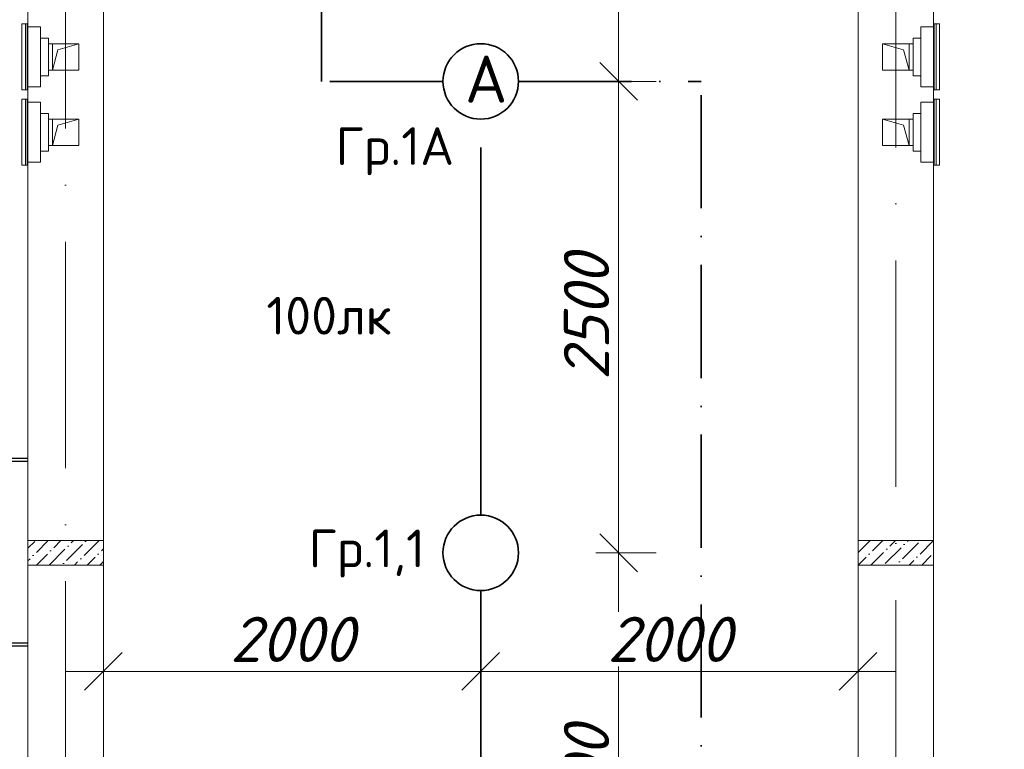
# Model space of a CAD drawing. Header units: millimetres. Extents: x 1114507 to 93926427, y 174473 to 817039.
# Tile 153 of 256: x 1504717 to 1509936, y 768933 to 772802. Entities that reach past the tile are written whole.
import ezdxf

# ---------------------------------------------------------------- set-up
doc = ezdxf.new("R2010")
doc.units = ezdxf.units.MM
for name, pattern in [('ACAD_ISO03W100', [30, 12, -18]), ('ACAD_ISO10W100', [18, 12, -3, 0, -3]), ('ADSK_Скрыто', [6, 3, -3])]:
    doc.linetypes.add(name, pattern=pattern)
for name, color, linetype, lineweight in [('_Hidden_', 7, 'ADSK_Скрыто', 9), ('Mechanical Equipment', 7, 'Continuous', 18), ('размеры', 12, 'Continuous', 15)]:
    doc.layers.add(name, color=color, linetype=linetype, lineweight=lineweight)
doc.layers.add('ventilatsiya', color=7, linetype='Continuous')
doc.styles.add('ISOCPEUR 1', font='isocpeur.TTF')
doc.styles.get("Standard").update_dxf_attribs({"font": 'isocpeui.ttf'})
doc.styles.add('Суннат', font='ariali.ttf', dxfattribs={"height": 250})
doc.dimstyles.new('Санжар', dxfattribs={"dimtxt": 240, "dimasz": 200, "dimexe": 200, "dimexo": 200, "dimgap": 50, "dimtad": 1, "dimdec": 0, "dimtxsty": 'Standard', "dimblk": 'OBLIQUE', "dimcen": 2.5, "dimdle": 200, "dimclrd": 152, "dimclre": 152, "dimclrt": 152, "dimadec": 0, "dimazin": 0, "dimtfac": 1, "dimtdec": 0, "dimtmove": 0, "dimatfit": 3, "dimldrblk": 'OBLIQUE', "dimfxl": 0, "dimlwd": 0, "dimlwe": 0, "dimarcsym": 0})

# ---------------------------------------------------------------- blocks, each defined once
blk = doc.blocks.new('blok1qavmak')
at = {"lineweight": 0, "ltscale": 100}
h = blk.add_hatch(dxfattribs=at)
h.set_pattern_fill('ANSI36', color=256, scale=15, style=0)
h.set_pattern_definition([(45, (569691.36, -604136.81), (25.2569703, 92.6088912), [119.0625, -23.8125, 0, -23.8125])])
h.paths.add_polyline_path([(1505160.8, 770040.1), (1505160.8, 769910.1), (1504760.8, 769910.1), (1504760.8, 770040.1)])
h = blk.add_hatch(dxfattribs=at)
h.set_pattern_fill('ANSI36', color=256, scale=15, style=0)
h.set_pattern_definition([(45, (565291.36, -604136.81), (25.2569703, 92.6088912), [119.0625, -23.8125, 0, -23.8125])])
h.paths.add_polyline_path([(1509560.8, 770040.1), (1509560.8, 769910.1), (1509160.8, 769910.1), (1509160.8, 770040.1)])
at = {"color": 1, "linetype": 'ACAD_ISO10W100', "lineweight": 0, "ltscale": 100}
for p, q in [((1504960.8, 782425.1), (1504960.8, 766825.1)), ((1509360.8, 773325.1), (1509360.8, 766825.1))]:
    blk.add_line(p, q, dxfattribs=at)
at = {"lineweight": 0, "ltscale": 100}
for p, q in [((1505160.8, 773325.1), (1505160.8, 767025.1)), ((1509160.8, 773325.1), (1509160.8, 767025.1)), ((1504760.8, 772925.1), (1504760.8, 767025.1)), ((1509560.8, 772925.1), (1509560.8, 767025.1))]:
    blk.add_line(p, q, dxfattribs=at)
at = {"layer": '_Hidden_', "color": 5, "lineweight": 0}
for p, q in [((1504757, 772779.5), (1504757.5, 772779.5)), ((1504760.8, 772763.5), (1504760.8, 772763.9)), ((1504760.8, 772763.9), (1504760.8, 772763.5)), ((1504803.9, 772763.9), (1504803.9, 772763.5)), ((1504803.9, 772763.5), (1504803.9, 772763.9)), ((1504827.9, 772763.5), (1504827.9, 772763.9)), ((1504827.9, 772763.9), (1504827.9, 772763.5)), ((1509493.8, 772763.5), (1509493.8, 772763.9)), ((1509493.8, 772763.9), (1509493.8, 772763.5)), ((1509517.8, 772763.9), (1509517.8, 772763.5)), ((1509517.8, 772763.5), (1509517.8, 772763.9)), ((1509560.8, 772763.5), (1509560.8, 772763.9)), ((1509560.8, 772763.9), (1509560.8, 772763.5)), ((1509564.7, 772779.5), (1509564.2, 772779.5)), ((1504760.8, 772446.2), (1504760.8, 772445.9)), ((1504760.8, 772445.9), (1504760.8, 772446.2)), ((1504803.9, 772446.2), (1504803.9, 772445.9)), ((1504803.9, 772445.9), (1504803.9, 772446.2)), ((1504827.9, 772445.9), (1504827.9, 772446.2)), ((1504827.9, 772446.2), (1504827.9, 772445.9)), ((1509493.8, 772445.9), (1509493.8, 772446.2)), ((1509493.8, 772446.2), (1509493.8, 772445.9)), ((1509517.8, 772446.2), (1509517.8, 772445.9)), ((1509517.8, 772445.9), (1509517.8, 772446.2)), ((1509560.8, 772446.2), (1509560.8, 772445.9)), ((1509560.8, 772445.9), (1509560.8, 772446.2)), ((1504757.5, 772430.6), (1504757, 772430.6)), ((1504757, 772380), (1504757.5, 772380)), ((1509564.2, 772430.6), (1509564.7, 772430.6)), ((1509564.7, 772380), (1509564.2, 772380)), ((1504760.8, 772364), (1504760.8, 772364.3)), ((1504760.8, 772364.3), (1504760.8, 772364)), ((1504803.9, 772364.3), (1504803.9, 772364)), ((1504803.9, 772364), (1504803.9, 772364.3)), ((1504827.9, 772364), (1504827.9, 772364.3)), ((1504827.9, 772364.3), (1504827.9, 772364)), ((1509493.8, 772364), (1509493.8, 772364.3)), ((1509493.8, 772364.3), (1509493.8, 772364)), ((1509517.8, 772364.3), (1509517.8, 772364)), ((1509517.8, 772364), (1509517.8, 772364.3)), ((1509560.8, 772364), (1509560.8, 772364.3)), ((1509560.8, 772364.3), (1509560.8, 772364)), ((1504757.5, 772031.1), (1504757, 772031.1)), ((1504760.8, 772046.7), (1504760.8, 772046.3)), ((1504760.8, 772046.3), (1504760.8, 772046.7)), ((1504803.9, 772046.7), (1504803.9, 772046.3)), ((1504803.9, 772046.3), (1504803.9, 772046.7)), ((1504827.9, 772046.3), (1504827.9, 772046.7)), ((1504827.9, 772046.7), (1504827.9, 772046.3)), ((1509493.8, 772046.3), (1509493.8, 772046.7)), ((1509493.8, 772046.7), (1509493.8, 772046.3)), ((1509517.8, 772046.7), (1509517.8, 772046.3)), ((1509517.8, 772046.3), (1509517.8, 772046.7)), ((1509560.8, 772046.7), (1509560.8, 772046.3)), ((1509560.8, 772046.3), (1509560.8, 772046.7)), ((1509564.2, 772031.1), (1509564.7, 772031.1))]:
    blk.add_line(p, q, dxfattribs=at)
at = {"layer": 'Mechanical Equipment', "color": 5, "lineweight": 0}
for p, q in [((1504728.8, 772779.5), (1504728.8, 772430.6)), ((1504728.8, 772779.5), (1504738.4, 772779.5)), ((1504738.4, 772779.5), (1504747.8, 772779.5)), ((1504747.8, 772779.5), (1504757.5, 772779.5)), ((1504747.8, 772430.6), (1504747.8, 772779.5)), ((1504757.5, 772430.6), (1504757.5, 772779.5)), ((1504757.8, 772430.6), (1504757.8, 772779.5)), ((1504803.9, 772763.9), (1504760.8, 772763.9)), ((1504760.8, 772753.9), (1504760.8, 772763.9)), ((1504760.8, 772763.9), (1504760.8, 772763.5)), ((1504760.8, 772455.9), (1504760.8, 772753.9)), ((1504827.9, 772763.9), (1504803.9, 772763.9)), ((1504803.9, 772763.9), (1504803.9, 772763.5)), ((1504803.9, 772763.5), (1504803.9, 772763.9)), ((1504827.9, 772763.5), (1504827.9, 772763.9)), ((1504827.9, 772763.9), (1504827.9, 772753.9)), ((1504827.9, 772753.9), (1504827.9, 772455.9)), ((1509493.8, 772763.9), (1509517.8, 772763.9)), ((1509493.8, 772763.5), (1509493.8, 772763.9)), ((1509493.8, 772763.9), (1509493.8, 772753.9)), ((1509493.8, 772753.9), (1509493.8, 772455.9)), ((1509517.8, 772763.9), (1509560.8, 772763.9)), ((1509517.8, 772763.9), (1509517.8, 772763.5)), ((1509517.8, 772763.5), (1509517.8, 772763.9)), ((1509560.8, 772753.9), (1509560.8, 772763.9)), ((1509560.8, 772763.9), (1509560.8, 772763.5)), ((1509560.8, 772455.9), (1509560.8, 772753.9)), ((1509563.9, 772430.6), (1509563.9, 772779.5)), ((1509564.2, 772430.6), (1509564.2, 772779.5)), ((1509573.9, 772779.5), (1509564.2, 772779.5)), ((1509583.3, 772779.5), (1509573.9, 772779.5)), ((1509573.9, 772430.6), (1509573.9, 772779.5)), ((1509592.9, 772779.5), (1509583.3, 772779.5)), ((1509592.9, 772779.5), (1509592.9, 772430.6)), ((1504869.1, 772704.9), (1504827.9, 772704.9)), ((1504869.1, 772704.9), (1504869.1, 772504.9)), ((1509452.6, 772704.9), (1509493.8, 772704.9)), ((1509452.6, 772704.9), (1509452.6, 772504.9)), ((1504827.9, 772504.9), (1504869.1, 772504.9)), ((1509493.8, 772504.9), (1509452.6, 772504.9)), ((1504760.8, 772445.9), (1504760.8, 772455.9)), ((1504760.8, 772446.2), (1504760.8, 772445.9)), ((1504760.8, 772445.9), (1504803.9, 772445.9)), ((1504803.9, 772446.2), (1504803.9, 772445.9)), ((1504803.9, 772445.9), (1504803.9, 772446.2)), ((1504803.9, 772445.9), (1504827.9, 772445.9)), ((1504827.9, 772455.9), (1504827.9, 772445.9)), ((1504827.9, 772445.9), (1504827.9, 772446.2)), ((1509493.8, 772455.9), (1509493.8, 772445.9)), ((1509493.8, 772445.9), (1509493.8, 772446.2)), ((1509517.8, 772445.9), (1509493.8, 772445.9)), ((1509517.8, 772446.2), (1509517.8, 772445.9)), ((1509517.8, 772445.9), (1509517.8, 772446.2)), ((1509560.8, 772445.9), (1509517.8, 772445.9)), ((1509560.8, 772445.9), (1509560.8, 772455.9)), ((1509560.8, 772446.2), (1509560.8, 772445.9)), ((1504738.4, 772430.6), (1504728.8, 772430.6)), ((1504728.8, 772380), (1504728.8, 772031.1)), ((1504728.8, 772380), (1504738.4, 772380)), ((1504747.8, 772430.6), (1504738.4, 772430.6)), ((1504738.4, 772380), (1504747.8, 772380)), ((1504757.5, 772430.6), (1504747.8, 772430.6)), ((1504747.8, 772380), (1504757.5, 772380)), ((1504747.8, 772031.1), (1504747.8, 772380)), ((1504757.5, 772031.1), (1504757.5, 772380)), ((1504757.8, 772031.1), (1504757.8, 772380)), ((1509563.9, 772031.1), (1509563.9, 772380)), ((1509564.2, 772430.6), (1509573.9, 772430.6)), ((1509564.2, 772031.1), (1509564.2, 772380)), ((1509573.9, 772380), (1509564.2, 772380)), ((1509573.9, 772430.6), (1509583.3, 772430.6)), ((1509583.3, 772380), (1509573.9, 772380)), ((1509573.9, 772031.1), (1509573.9, 772380)), ((1509583.3, 772430.6), (1509592.9, 772430.6)), ((1509592.9, 772380), (1509583.3, 772380)), ((1509592.9, 772380), (1509592.9, 772031.1)), ((1504803.9, 772364.3), (1504760.8, 772364.3)), ((1504760.8, 772354.3), (1504760.8, 772364.3)), ((1504760.8, 772364.3), (1504760.8, 772364)), ((1504760.8, 772056.3), (1504760.8, 772354.3)), ((1504827.9, 772364.3), (1504803.9, 772364.3)), ((1504803.9, 772364.3), (1504803.9, 772364)), ((1504803.9, 772364), (1504803.9, 772364.3)), ((1504827.9, 772364), (1504827.9, 772364.3)), ((1504827.9, 772364.3), (1504827.9, 772354.3)), ((1504827.9, 772354.3), (1504827.9, 772056.3)), ((1509493.8, 772364.3), (1509517.8, 772364.3)), ((1509493.8, 772364), (1509493.8, 772364.3)), ((1509493.8, 772364.3), (1509493.8, 772354.3)), ((1509493.8, 772354.3), (1509493.8, 772056.3)), ((1509517.8, 772364.3), (1509560.8, 772364.3)), ((1509517.8, 772364.3), (1509517.8, 772364)), ((1509517.8, 772364), (1509517.8, 772364.3)), ((1509560.8, 772354.3), (1509560.8, 772364.3)), ((1509560.8, 772364.3), (1509560.8, 772364)), ((1509560.8, 772056.3), (1509560.8, 772354.3)), ((1504869.1, 772305.3), (1504827.9, 772305.3)), ((1504869.1, 772305.3), (1504869.1, 772105.3)), ((1509452.6, 772305.3), (1509493.8, 772305.3)), ((1509452.6, 772305.3), (1509452.6, 772105.3)), ((1504827.9, 772105.3), (1504869.1, 772105.3)), ((1509493.8, 772105.3), (1509452.6, 772105.3)), ((1504738.4, 772031.1), (1504728.8, 772031.1)), ((1504747.8, 772031.1), (1504738.4, 772031.1)), ((1504757.5, 772031.1), (1504747.8, 772031.1)), ((1504760.8, 772046.3), (1504760.8, 772056.3)), ((1504760.8, 772046.7), (1504760.8, 772046.3)), ((1504760.8, 772046.3), (1504803.9, 772046.3)), ((1504803.9, 772046.7), (1504803.9, 772046.3)), ((1504803.9, 772046.3), (1504803.9, 772046.7)), ((1504803.9, 772046.3), (1504827.9, 772046.3)), ((1504827.9, 772056.3), (1504827.9, 772046.3)), ((1504827.9, 772046.3), (1504827.9, 772046.7)), ((1509493.8, 772056.3), (1509493.8, 772046.3)), ((1509493.8, 772046.3), (1509493.8, 772046.7)), ((1509517.8, 772046.3), (1509493.8, 772046.3)), ((1509517.8, 772046.7), (1509517.8, 772046.3)), ((1509517.8, 772046.3), (1509517.8, 772046.7)), ((1509560.8, 772046.3), (1509517.8, 772046.3)), ((1509560.8, 772046.3), (1509560.8, 772056.3)), ((1509560.8, 772046.7), (1509560.8, 772046.3)), ((1509564.2, 772031.1), (1509573.9, 772031.1)), ((1509573.9, 772031.1), (1509583.3, 772031.1)), ((1509583.3, 772031.1), (1509592.9, 772031.1))]:
    blk.add_line(p, q, dxfattribs=at)
at = {"layer": 'ventilatsiya', "lineweight": 0, "ltscale": 100}
for p, q in [((1504936.2, 772674.9), (1504869.1, 772674.9)), ((1505030.8, 772674.9), (1504890.8, 772674.9)), ((1504890.8, 772674.9), (1504890.8, 772534.9)), ((1504890.8, 772534.9), (1504920, 772643.2)), ((1504920, 772643.2), (1505030.8, 772674.9)), ((1505030.8, 772534.9), (1505030.8, 772674.9)), ((1509401.7, 772643.2), (1509290.8, 772674.9)), ((1509290.8, 772534.9), (1509290.8, 772674.9)), ((1509290.8, 772674.9), (1509430.8, 772674.9)), ((1509385.5, 772674.9), (1509452.6, 772674.9)), ((1509430.8, 772534.9), (1509401.7, 772643.2)), ((1509430.8, 772674.9), (1509430.8, 772534.9)), ((1504936.2, 772534.9), (1504869.1, 772534.9)), ((1504890.8, 772534.9), (1505030.8, 772534.9)), ((1509430.8, 772534.9), (1509290.8, 772534.9)), ((1509385.5, 772534.9), (1509452.6, 772534.9)), ((1504936.2, 772275.3), (1504869.1, 772275.3)), ((1505030.8, 772275.3), (1504890.8, 772275.3)), ((1504890.8, 772275.3), (1504890.8, 772135.3)), ((1504920, 772243.7), (1505030.8, 772275.3)), ((1505030.8, 772135.3), (1505030.8, 772275.3)), ((1509401.7, 772243.7), (1509290.8, 772275.3)), ((1509290.8, 772135.3), (1509290.8, 772275.3)), ((1509290.8, 772275.3), (1509430.8, 772275.3)), ((1509385.5, 772275.3), (1509452.6, 772275.3)), ((1509430.8, 772275.3), (1509430.8, 772135.3)), ((1504890.8, 772135.3), (1504920, 772243.7)), ((1509430.8, 772135.3), (1509401.7, 772243.7)), ((1504936.2, 772135.3), (1504869.1, 772135.3)), ((1504890.8, 772135.3), (1505030.8, 772135.3)), ((1509430.8, 772135.3), (1509290.8, 772135.3)), ((1509385.5, 772135.3), (1509452.6, 772135.3))]:
    blk.add_line(p, q, dxfattribs=at)
at = {"layer": 'размеры', "lineweight": 0, "ltscale": 5}
for points in [[(1505160.8, 770040.1), (1505160.8, 769910.1), (1504760.8, 769910.1), (1504760.8, 770040.1)], [(1505160.8, 769910.1), (1505160.8, 770040.1), (1504760.8, 770040.1), (1504760.8, 769910.1)], [(1509560.8, 770040.1), (1509560.8, 769910.1), (1509160.8, 769910.1), (1509160.8, 770040.1)], [(1509560.8, 769910.1), (1509560.8, 770040.1), (1509160.8, 770040.1), (1509160.8, 769910.1)]]:
    blk.add_lwpolyline(points, close=True, dxfattribs=at)
blk = doc.blocks.new('ДПО46 LUX LED')
at = {"lineweight": 40, "ltscale": 2}
for p, q in [((4273483, 481249.6), (4273483, 480014.6)), ((4273483, 481249.6), (4273674, 481249.6)), ((4273674, 480014.6), (4273674, 481249.6)), ((4273483, 480014.6), (4273674, 480014.6))]:
    blk.add_line(p, q, dxfattribs=at)
blk = doc.blocks.new('blokdoskaaaa')
at = {"lineweight": 30, "ltscale": 2}
for p, q in [((1495798, 779769.1), (1495560.8, 779769.1)), ((1495798, 779753.1), (1495560.8, 779753.1)), ((1495798, 778789.1), (1495560.8, 778789.1)), ((1495798, 778773.1), (1495560.8, 778773.1))]:
    blk.add_line(p, q, dxfattribs=at)
at = {"lineweight": 53, "ltscale": 2}
blk.add_line((1495798, 778512.7), (1495710.8, 778512.7), dxfattribs=at)
at = {"xscale": -0.8000000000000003, "yscale": 0.8000000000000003, "zscale": 0.8000000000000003, "rotation": 180}
for p in [(-1922988.5, 1164274.8), (-1922988.5, 1163286.8)]:
    blk.add_blockref('ДПО46 LUX LED', p, dxfattribs=at)
blk = doc.blocks.new('_Oblique')
at = {"color": 0, "linetype": 'ByBlock', "lineweight": -2}
blk.add_line((-0.5, -0.5), (0.5, 0.5), dxfattribs=at)
blk = doc.blocks.new('*D1627')
at = {"color": 152, "linetype": 'Continuous', "lineweight": 0, "ltscale": 100, "transparency": 16777216}
for p, q in [((1507891.2, 772675.1), (1507891.2, 769775.1)), ((1507771.2, 772475.1), (1508091.2, 772475.1)), ((1507771.2, 769975.1), (1508091.2, 769975.1))]:
    blk.add_line(p, q, dxfattribs=at)
at = {"layer": 'Defpoints', "color": 0, "lineweight": 35, "ltscale": 100, "transparency": 16777216}
for p in [(1507360.8, 772475.1), (1507360.8, 769975.1), (1507891.2, 769975.1)]:
    blk.add_point(p, dxfattribs=at)
at = {"color": 152, "lineweight": 0, "ltscale": 100, "transparency": 16777216, "xscale": 200, "yscale": 200, "zscale": 200}
for p, rotation in [((1507891.2, 772475.1), 90), ((1507891.2, 769975.1), 270)]:
    blk.add_blockref('_Oblique', p, dxfattribs=dict(at, rotation=rotation))
at = {"color": 152, "lineweight": 35, "ltscale": 100, "transparency": 16777216, "insert": (1507721.2, 771225.1), "char_height": 240, "attachment_point": 5, "rotation": 90, "bg_fill": 3, "box_fill_scale": 1.1, "bg_fill_color": 256, "bg_fill_true_color": 13158600, "bg_fill_transparency": 0}
blk.add_mtext('2500', dxfattribs=at)
blk = doc.blocks.new('*D1628')
at = {"color": 152, "linetype": 'Continuous', "lineweight": 0, "ltscale": 100, "transparency": 16777216}
for p, q in [((1507891.2, 770175.1), (1507891.2, 767275.1)), ((1507771.2, 769975.1), (1508091.2, 769975.1)), ((1507771.2, 767475.1), (1508091.2, 767475.1))]:
    blk.add_line(p, q, dxfattribs=at)
at = {"layer": 'Defpoints', "color": 0, "lineweight": 35, "ltscale": 100, "transparency": 16777216}
for p in [(1507360.8, 769975.1), (1507360.8, 767475.1), (1507891.2, 767475.1)]:
    blk.add_point(p, dxfattribs=at)
at = {"color": 152, "lineweight": 0, "ltscale": 100, "transparency": 16777216, "xscale": 200, "yscale": 200, "zscale": 200}
for p, rotation in [((1507891.2, 769975.1), 90), ((1507891.2, 767475.1), 270)]:
    blk.add_blockref('_Oblique', p, dxfattribs=dict(at, rotation=rotation))
at = {"color": 152, "lineweight": 35, "ltscale": 100, "transparency": 16777216, "insert": (1507721.2, 768725.1), "char_height": 240, "attachment_point": 5, "rotation": 90, "bg_fill": 3, "box_fill_scale": 1.1, "bg_fill_color": 256, "bg_fill_true_color": 13158600, "bg_fill_transparency": 0}
blk.add_mtext('2500', dxfattribs=at)
blk = doc.blocks.new('*D1629')
at = {"color": 152, "linetype": 'Continuous', "lineweight": 0, "ltscale": 100, "transparency": 16777216}
for p, q in [((1507891.2, 774825.1), (1507891.2, 772275.1)), ((1507771.2, 774625.1), (1508091.2, 774625.1)), ((1507771.2, 772475.1), (1508091.2, 772475.1))]:
    blk.add_line(p, q, dxfattribs=at)
at = {"layer": 'Defpoints', "color": 0, "lineweight": 35, "ltscale": 100, "transparency": 16777216}
for p in [(1507410.8, 774625.1), (1507360.8, 772475.1), (1507891.2, 772475.1)]:
    blk.add_point(p, dxfattribs=at)
at = {"color": 152, "lineweight": 0, "ltscale": 100, "transparency": 16777216, "xscale": 200, "yscale": 200, "zscale": 200}
for p, rotation in [((1507891.2, 774625.1), 90), ((1507891.2, 772475.1), 270)]:
    blk.add_blockref('_Oblique', p, dxfattribs=dict(at, rotation=rotation))
at = {"color": 152, "lineweight": 35, "ltscale": 100, "transparency": 16777216, "insert": (1507721.2, 773550.1), "char_height": 240, "attachment_point": 5, "rotation": 90, "bg_fill": 3, "box_fill_scale": 1.1, "bg_fill_color": 256, "bg_fill_true_color": 13158600, "bg_fill_transparency": 0}
blk.add_mtext('2150', dxfattribs=at)
blk = doc.blocks.new('*D1631')
at = {"color": 152, "linetype": 'Continuous', "lineweight": 0, "ltscale": 100, "transparency": 16777216}
for p, q in [((1507160.8, 769466.6), (1507160.8, 769146.6)), ((1509160.8, 769466.6), (1509160.8, 769146.6)), ((1506960.8, 769346.6), (1509360.8, 769346.6))]:
    blk.add_line(p, q, dxfattribs=at)
at = {"layer": 'Defpoints', "color": 0, "lineweight": 35, "ltscale": 100, "transparency": 16777216}
for p in [(1507160.8, 769775.1), (1509160.8, 769775.1), (1509160.8, 769346.6)]:
    blk.add_point(p, dxfattribs=at)
at = {"color": 152, "lineweight": 0, "ltscale": 100, "transparency": 16777216, "xscale": 200, "yscale": 200, "zscale": 200, "rotation": 180}
blk.add_blockref('_Oblique', (1507160.8, 769346.6), dxfattribs=at)
at = {"color": 152, "lineweight": 0, "ltscale": 100, "transparency": 16777216, "xscale": 200, "yscale": 200, "zscale": 200}
blk.add_blockref('_Oblique', (1509160.8, 769346.6), dxfattribs=at)
at = {"color": 152, "lineweight": 35, "ltscale": 100, "transparency": 16777216, "insert": (1508160.8, 769516.6), "char_height": 240, "attachment_point": 5, "bg_fill": 3, "box_fill_scale": 1.1, "bg_fill_color": 256, "bg_fill_true_color": 13158600, "bg_fill_transparency": 0}
blk.add_mtext('2000', dxfattribs=at)
blk = doc.blocks.new('*D1632')
at = {"color": 152, "linetype": 'Continuous', "lineweight": 0, "ltscale": 100, "transparency": 16777216}
for p, q in [((1505160.8, 769466.6), (1505160.8, 769146.6)), ((1507160.8, 769466.6), (1507160.8, 769146.6)), ((1504960.8, 769346.6), (1507360.8, 769346.6))]:
    blk.add_line(p, q, dxfattribs=at)
at = {"layer": 'Defpoints', "color": 0, "lineweight": 35, "ltscale": 100, "transparency": 16777216}
for p in [(1505160.8, 769775.1), (1507160.8, 769775.1), (1507160.8, 769346.6)]:
    blk.add_point(p, dxfattribs=at)
at = {"color": 152, "lineweight": 0, "ltscale": 100, "transparency": 16777216, "xscale": 200, "yscale": 200, "zscale": 200, "rotation": 180}
blk.add_blockref('_Oblique', (1505160.8, 769346.6), dxfattribs=at)
at = {"color": 152, "lineweight": 0, "ltscale": 100, "transparency": 16777216, "xscale": 200, "yscale": 200, "zscale": 200}
blk.add_blockref('_Oblique', (1507160.8, 769346.6), dxfattribs=at)
at = {"color": 152, "lineweight": 35, "ltscale": 100, "transparency": 16777216, "insert": (1506160.8, 769516.6), "char_height": 240, "attachment_point": 5, "bg_fill": 3, "box_fill_scale": 1.1, "bg_fill_color": 256, "bg_fill_true_color": 13158600, "bg_fill_transparency": 0}
blk.add_mtext('2000', dxfattribs=at)

msp = doc.modelspace()

# ---------------------------------------------------------------- block references
at = {"color": 0}
msp.add_blockref('blok1qavmak', (0, 0), dxfattribs=at)

# ---------------------------------------------------------------- next in the draw order: linework, layer by layer
at = {"color": 3, "linetype": 'ACAD_ISO10W100', "lineweight": 35, "ltscale": 50}
for p, q in [((1506316.1, 772475.1), (1506316.1, 775360.5)), ((1506960.8, 772475.1), (1506316.1, 772475.1))]:
    msp.add_line(p, q, dxfattribs=at)
at = {"color": 0, "lineweight": 35, "ltscale": 100}
for p, q in [((1507160.8, 770175.1), (1507160.8, 772125.1)), ((1507160.8, 767675.1), (1507160.8, 769775.1))]:
    msp.add_line(p, q, dxfattribs=at)
at = {"color": 5, "lineweight": 35, "ltscale": 20}
for centre in [(1507160.8, 772475.1), (1507160.8, 769975.1)]:
    msp.add_circle(centre, 200, dxfattribs=at)

# ---------------------------------------------------------------- next in the draw order: block references
at = {"color": 0, "lineweight": 35, "rotation": 180}
msp.add_blockref('blokdoskaaaa', (3000321.7, 1549250.2), dxfattribs=at)

# ---------------------------------------------------------------- next in the draw order: texts
at = {"color": 0, "width": 2509.849, "attachment_point": 1, "style": 'Суннат'}
for s, insert, char_height in [('{\\fISOCPEUR|b0|i0|c204|p34;\\C256;А}', (1507077.4, 772612.3, 0), 250), ('{\\fISOCPEUR|b0|i0|c204|p34;Гр.1\\fISOCPEUR|b0|i0|c0|p34;,1}', (1506249.1, 770098.8, 0), 200)]:
    msp.add_mtext(s, dxfattribs=dict(at, insert=insert, char_height=char_height))
at = {"color": 3, "linetype": 'ACAD_ISO03W100', "lineweight": 35, "ltscale": 20, "insert": (1506392.1, 772232), "char_height": 200, "width": 2509.849, "attachment_point": 1, "style": 'Суннат'}
msp.add_mtext('{\\fISOCPEUR|b0|i0|c204|p34;Гр.1А}', dxfattribs=at)
at = {"color": 1, "insert": (1506024.7, 771332.6), "char_height": 200, "width": 2509.849, "attachment_point": 1, "style": 'Суннат'}
msp.add_mtext('{\\fISOCPEUR|b0|i0|c204|p34;1\\fISOCPEUR|b0|i0|c0|p34;0\\fISOCPEUR|b0|i0|c204|p34;0лк}', dxfattribs=at)

# ---------------------------------------------------------------- next in the draw order: dimensions: what is measured, and where the dimension line sits
at = {"color": 0, "lineweight": 35, "ltscale": 100}
dim = msp.add_linear_dim(base=(1507891.2, 769975.1), p1=(1507360.8, 772475.1), p2=(1507360.8, 769975.1), angle=90, dimstyle='Санжар', override={"dimfxl": 120, "dimfxlon": 1, "dimtfill": 1, "dimarcsym": 1}, dxfattribs=at)
dim.commit()
dim.dimension.update_dxf_attribs({"geometry": '*D1627', "text_midpoint": (1507721.2, 771225.1)})

# ---------------------------------------------------------------- next in the draw order: dimensions: what is measured, and where the dimension line sits
for base, p1, p2, picture, middle in [((1507891.2, 772475.1), (1507410.8, 774625.1), (1507360.8, 772475.1), '*D1629', (1507721.2, 773550.1)), ((1507891.2, 767475.1), (1507360.8, 769975.1), (1507360.8, 767475.1), '*D1628', (1507721.2, 768725.1))]:
    dim = msp.add_linear_dim(base=base, p1=p1, p2=p2, angle=90, dimstyle='Санжар', override={"dimfxl": 120, "dimfxlon": 1, "dimtfill": 1, "dimarcsym": 1}, dxfattribs=at)
    dim.commit()
    dim.dimension.update_dxf_attribs({"geometry": picture, "text_midpoint": middle})

# ---------------------------------------------------------------- next in the draw order: linework, layer by layer
at = {"color": 3, "linetype": 'ACAD_ISO10W100', "lineweight": 35, "ltscale": 50}
msp.add_line((1507360.8, 772475.1), (1508329.3, 772475.1), dxfattribs=at)

# ---------------------------------------------------------------- next in the draw order: dimensions: what is measured, and where the dimension line sits
at = {"color": 0, "lineweight": 35, "ltscale": 100}
dim = msp.add_linear_dim(base=(1509160.8, 769346.6), p1=(1507160.8, 769775.1), p2=(1509160.8, 769775.1), dimstyle='Санжар', override={"dimfxl": 120, "dimfxlon": 1, "dimtfill": 1, "dimarcsym": 1}, dxfattribs=at)
dim.commit()
dim.dimension.update_dxf_attribs({"geometry": '*D1631', "text_midpoint": (1508160.8, 769516.6)})

# ---------------------------------------------------------------- next in the draw order: linework, layer by layer
at = {"color": 3, "linetype": 'ACAD_ISO10W100', "lineweight": 35, "ltscale": 50}
msp.add_line((1508329.3, 767301.6), (1508329.3, 772475.1), dxfattribs=at)

# ---------------------------------------------------------------- next in the draw order: dimensions: what is measured, and where the dimension line sits
at = {"color": 0, "lineweight": 35, "ltscale": 100}
dim = msp.add_linear_dim(base=(1507160.8, 769346.6), p1=(1505160.8, 769775.1), p2=(1507160.8, 769775.1), dimstyle='Санжар', override={"dimfxl": 120, "dimfxlon": 1, "dimtfill": 1, "dimarcsym": 1}, dxfattribs=at)
dim.commit()
dim.dimension.update_dxf_attribs({"geometry": '*D1632', "text_midpoint": (1506160.8, 769516.6)})

# ---------------------------------------------------------------- next in the draw order: texts
at = {"linetype": 'ByBlock', "lineweight": 30, "ltscale": 10, "insert": (1197603, 784433.1, 0), "char_height": 250, "width": 18040, "attachment_point": 1, "style": 'ISOCPEUR 1'}
msp.add_mtext('     Рабочая документация по объекту: {\\C7;школы ^J}     Настоящий проект выполнен на основании чертежей марки АС, ВК и ОВ в соответствии с требованиями КМК и ПУЭ.\\P     Внешнее электроснабжение решается в отдельном проекте "Внутриплощадочных сетей"\\P     Проект энергоснабжения школы.\\P     Установленная мощность 33,6 кВт; Расчетная мощность 30,2 кВт  \\P     По надежности энергоснабжения школа относится к потребителям II категории.\\P\\pi1291.6675,t0,19518.5175;{\\LСиловое электрооборудование:\\P\\pi0,tz;}     В качестве вводно-распределительного и силового щита принят щит {\\C0;ПР11-3060-21УЗ (изготовить индв. по заказу) }. В качестве осветительного и силового щита принять щит ЩРВ-6 {\\C0;(изготовить индв. по заказу)} и щит комплектный ОЩВ.\\P\\pt0,19518.5175;     Электропотребителями здания  являются: освещение, штепсельные розетки, электропотребители технологического оборудования. Главный распределительный щит, силовые щиты и щиты освещения приняты сборными с модульными автоматическими выключателями с установкой на DIN-рейку по индивидуальному заказу. В распределительных щитах предусматривается устройство заземляющей шины. Фазораспределение злектронагрузок должно быть равномерным. Автоматические выключатели на розеточных группах имеют устройства  защитного отключения. \\P\\ptz;     Силовыми электроприемниками являются потребители сантехнического и технологического оборудования помещений. Магистральные и распределительные сети выполняются медным кабелем ВВГнг  в винипластовых  трубах в стенах срыто под штукатуркой. Ответвительные коробки установить скрыто на стене.\\P     1.  Розетки разместить на высоте 1800 мм от чистого пола в  помещениях   для  пребывания  детей  (А также см. уточнение по плану)  согласно пункта 12.34 КМК КМК КМК 2.04.17-19. ^J     2.  Выключатели во всех помещениях разместить на высоте 1800 мм.  Отступ от проёмов дверей - 200 мм, а также см. уточнение по плану.^J  Допускается установка выключателей под потолком с управлением при помощи шнура. ПУЭ п. 6.6.31.^J  Установка штепсельных розеток в ванных комнатах, душевых, мыльных помещениях бань, помещениях, содержащих нагреватели для саун (далее по тексту «саунах»), а также в стиральных помещениях прачечных не допускается ПУЭ п. 7.1.48.^JМинимальное расстояние от выключателей, штепсельных розеток и элементов электроустановок до газопроводов должно быть не менее 0,5 м ПУЭ п. 7.1.50.\\P{\\O      \\L\\oЭлектроосвещение}\\P     В соответствии КМК КМК 2.01.05-19. в проекте предусматривается общее рабочее, эвакуационное освещение на напряжение 220В.  Рабочее освещение предусматривается во всех помещениях комплекса, эвакуационное - в коридорах, в фойе, лестничных клетках, вестибюле. На выходах по пути эвакуации устанавливаются световые указатели "Выход" с аккумуляторными  батареями. Светильники аварийного освещения обозначаются значком "А" и выбираются из числа светильников рабочего освещения и питаются от щита ЩАО. Управление освещением выполняется включателями, устанавливаемыми по месту. Выбор светильников произведен в соответствии с назначением помещений, их конструктивными особенностями и характеристикой окружающей среды. В качестве источников света приняты светильники потолочные светодиодные LED панели и {\\C0;светодиодные линейные светильники} . Групповые сети освещения выполняются медным кабелем ВВГнг в винипластовой трубе.\\P\\pi1896.36,t0,28627.16;{\\LЗаземление}\\P\\pi0,tz;     Для защиты от поражения  электрическим током применяется система заземления TN-S  (используется 3я и 5я  жила  кабеля) и выполняется уравнивание потенциалов. Все металлические нетоковедущие части электрооборудования подлежат заземлению. В качестве заземляющих проводников используются нулевые провода сети и специальные заземляющие проводники, прокладываемые совместно с рабочими проводниками от электрощитов до электропотребителей. Сопротивление растеканию тока заземляющих устройств не должно превышать 4 Ом в любое время года. Внутренний контур заземления необходимо присоединить к наружному контуру заземления. Защита от заноса высокого потенциала и уравнивание потенциалов выполняется путем присоединения металлической арматуры фундаментов к горизонтальному  заземлителю. Все соединения выполнить сваркой.', dxfattribs=at)

doc.saveas('drawing.dxf')
